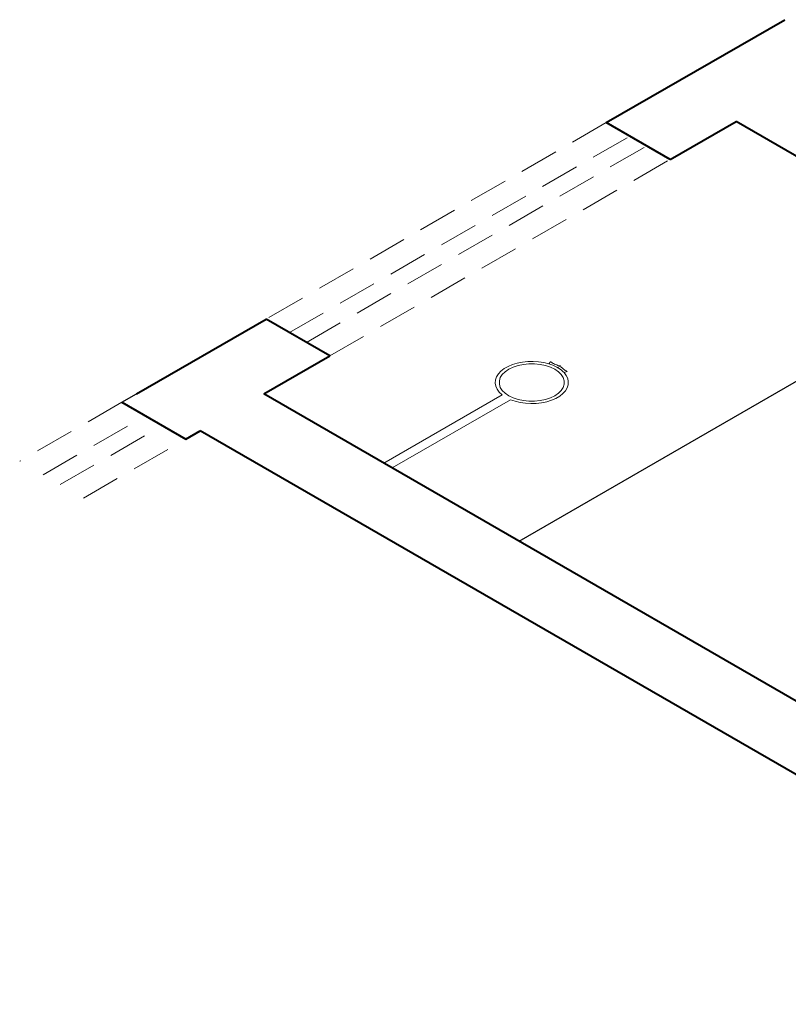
# Model space of a CAD drawing. Header units: millimetres. Extents: x 1977.1 to 1992, y 4158.8 to 4181.5.
# Tile 1 of 3: x 1977.1 to 1983.4, y 4160.9 to 4168.9. Entities that reach past the tile are written whole.
import ezdxf

# ---------------------------------------------------------------- set-up
doc = ezdxf.new("R2010")
doc.units = ezdxf.units.MM
doc.header["$MEASUREMENT"] = 0
doc.linetypes.add('HIDDEN2', pattern=[0.47625, 0.3175, -0.15875])
for name, color, linetype in [('ARQ-ALVENARIA', 4, 'Continuous'), ('ARQ-PISO', 8, 'Continuous'), ('LOUÇAS', 7, 'Continuous')]:
    doc.layers.add(name, color=color, linetype=linetype)
for name, color, linetype, lineweight in [('MB_ALVENARIA', 7, 'Continuous', 40), ('MB_ESQUADRIA', 7, 'Continuous', 5), ('MB_MOBILIÁRIO', 8, 'Continuous', 13)]:
    doc.layers.add(name, color=color, linetype=linetype, lineweight=lineweight)

msp = doc.modelspace()

# ---------------------------------------------------------------- linework, layer by layer
at = {"layer": 'ARQ-ALVENARIA'}
msp.add_lwpolyline([(1977.9806, 4165.8287), (1978.0981, 4165.8966)], dxfattribs=at)
at = {"layer": 'ARQ-PISO'}
msp.add_lwpolyline([(1981.2158, 4164.6966), (1981.2158, 4164.6966), (1985.061, 4166.9166)], dxfattribs=at)
at = {"layer": 'LOUÇAS'}
msp.add_line((1980.1823, 4165.2933), (1980.113, 4165.3333), dxfattribs=at)
at = {"layer": 'MB_ALVENARIA'}
for p, q in [((1981.9259, 4168.1066), (1983.3787, 4168.9453)), ((1986.7118, 4160.9235), (1978.6177, 4165.5966))]:
    msp.add_line(p, q, dxfattribs=at)
for points in [[(1982.4456, 4167.8066), (1981.9259, 4168.1066)], [(1982.4456, 4167.8066), (1982.9825, 4168.1166)], [(1989.3218, 4164.4566), (1982.9825, 4168.1166)], [(1978.0981, 4165.8966), (1979.1547, 4166.5066)], [(1979.6743, 4166.2066), (1979.1547, 4166.5066)], [(1979.1373, 4165.8966), (1979.6743, 4166.2066)], [(1985.4766, 4162.2366), (1979.1373, 4165.8966)], [(1977.9806, 4165.8287), (1978.5002, 4165.5287)], [(1978.5002, 4165.5287), (1978.6177, 4165.5966)]]:
    msp.add_lwpolyline(points, dxfattribs=at)
at = {"layer": 'MB_ESQUADRIA', "linetype": 'HIDDEN2'}
for p, q in [((1977.9806, 4165.8287), (1977.1476, 4165.3479)), ((1977.3382, 4165.2379), (1978.1711, 4165.7187)), ((1977.4767, 4165.1579), (1978.3096, 4165.6387)), ((1977.6673, 4165.0479), (1978.5002, 4165.5287))]:
    msp.add_line(p, q, dxfattribs=at)
for points in [[(1981.9259, 4168.1066), (1979.1547, 4166.5066)], [(1979.3452, 4166.3966), (1982.1165, 4167.9966)], [(1979.4837, 4166.3166), (1982.255, 4167.9166)], [(1979.6743, 4166.2066), (1982.4456, 4167.8066)]]:
    msp.add_lwpolyline(points, dxfattribs=at)
at = {"layer": 'MB_MOBILIÁRIO'}
for p, q in [((1981.4703, 4166.1567), (1981.4568, 4166.1418)), ((1981.5518, 4166.124), (1981.5293, 4166.1111)), ((1981.5518, 4166.124), (1981.5293, 4166.1111)), ((1981.5817, 4166.0702), (1981.6066, 4166.0779)), ((1981.0764, 4165.8896), (1980.113, 4165.3333)), ((1981.1457, 4165.8496), (1980.1823, 4165.2933))]:
    msp.add_line(p, q, dxfattribs=at)
for points in [[(1981.4568, 4166.1418), (1981.4162, 4166.1519), (1981.3735, 4166.1585), (1981.3296, 4166.1613), (1981.2855, 4166.1603), (1981.2421, 4166.1556), (1981.2003, 4166.1472), (1981.1612, 4166.1354), (1981.1256, 4166.1203), (1981.0942, 4166.1024), (1981.0677, 4166.0819), (1981.0468, 4166.0595), (1981.0318, 4166.0355), (1981.0232, 4166.0105), (1981.0211, 4165.985), (1981.0255, 4165.9596), (1981.0364, 4165.9349), (1981.0535, 4165.9114), (1981.0764, 4165.8896)], [(1981.4742, 4166.157), (1981.4741, 4166.1571), (1981.4739, 4166.1572), (1981.4737, 4166.1572), (1981.4734, 4166.1573), (1981.4732, 4166.1574), (1981.4729, 4166.1574), (1981.4727, 4166.1574), (1981.4724, 4166.1575), (1981.4722, 4166.1575), (1981.4719, 4166.1574), (1981.4716, 4166.1574), (1981.4714, 4166.1573), (1981.4712, 4166.1573), (1981.471, 4166.1572), (1981.4708, 4166.1571), (1981.4706, 4166.157), (1981.4704, 4166.1569), (1981.4703, 4166.1567)], [(1981.4742, 4166.157), (1981.4813, 4166.1522), (1981.4888, 4166.1477), (1981.4967, 4166.1435), (1981.505, 4166.1395), (1981.5137, 4166.1358), (1981.5228, 4166.1324), (1981.5322, 4166.1293), (1981.5419, 4166.1265), (1981.5518, 4166.124)], [(1981.5063, 4166.0977), (1981.4709, 4166.1149), (1981.4308, 4166.1282), (1981.3874, 4166.1374), (1981.3419, 4166.142), (1981.2957, 4166.142), (1981.2501, 4166.1374), (1981.2067, 4166.1282), (1981.1667, 4166.1149), (1981.1313, 4166.0977), (1981.1016, 4166.0773), (1981.0784, 4166.0542), (1981.0626, 4166.0291), (1981.0546, 4166.0028), (1981.0546, 4165.9761), (1981.0626, 4165.9499), (1981.0784, 4165.9248), (1981.1016, 4165.9017), (1981.1313, 4165.8812), (1981.1667, 4165.8641), (1981.2067, 4165.8507), (1981.2501, 4165.8416), (1981.2957, 4165.837), (1981.3419, 4165.837), (1981.3874, 4165.8416), (1981.4308, 4165.8507), (1981.4709, 4165.8641), (1981.5063, 4165.8812), (1981.536, 4165.9017), (1981.5591, 4165.9248), (1981.5749, 4165.9499), (1981.5829, 4165.9761), (1981.5829, 4166.0028), (1981.5749, 4166.0291), (1981.5591, 4166.0542), (1981.536, 4166.0773), (1981.5063, 4166.0977)], [(1981.5817, 4166.0702), (1981.5718, 4166.0802), (1981.5608, 4166.0897), (1981.5487, 4166.0988), (1981.5355, 4166.1074), (1981.5215, 4166.1154), (1981.5065, 4166.123), (1981.4907, 4166.1299), (1981.4741, 4166.1362), (1981.4568, 4166.1418)], [(1981.5518, 4166.124), (1981.556, 4166.1184), (1981.5606, 4166.113), (1981.5659, 4166.1077), (1981.5716, 4166.1026), (1981.5778, 4166.0976), (1981.5844, 4166.0929), (1981.5915, 4166.0884), (1981.599, 4166.0841), (1981.607, 4166.0801)], [(1981.6066, 4166.0779), (1981.6068, 4166.0779), (1981.607, 4166.078), (1981.6072, 4166.0781), (1981.6073, 4166.0782), (1981.6075, 4166.0784), (1981.6076, 4166.0785), (1981.6077, 4166.0786), (1981.6078, 4166.0788), (1981.6078, 4166.0789), (1981.6078, 4166.0791), (1981.6078, 4166.0792), (1981.6078, 4166.0794), (1981.6077, 4166.0795), (1981.6076, 4166.0797), (1981.6075, 4166.0798), (1981.6073, 4166.0799), (1981.6072, 4166.08), (1981.607, 4166.0801)], [(1981.1457, 4165.8496), (1981.1836, 4165.8363), (1981.2244, 4165.8264), (1981.2674, 4165.8201), (1981.3114, 4165.8176), (1981.3557, 4165.8189), (1981.3991, 4165.8239), (1981.4407, 4165.8326), (1981.4797, 4165.8448), (1981.5151, 4165.8602), (1981.5461, 4165.8784), (1981.5721, 4165.8991), (1981.5925, 4165.9218), (1981.6069, 4165.946), (1981.6149, 4165.9712), (1981.6163, 4165.9967), (1981.6111, 4166.0221), (1981.5995, 4166.0468), (1981.5817, 4166.0702)]]:
    msp.add_lwpolyline(points, dxfattribs=at)

doc.saveas('drawing.dxf')
